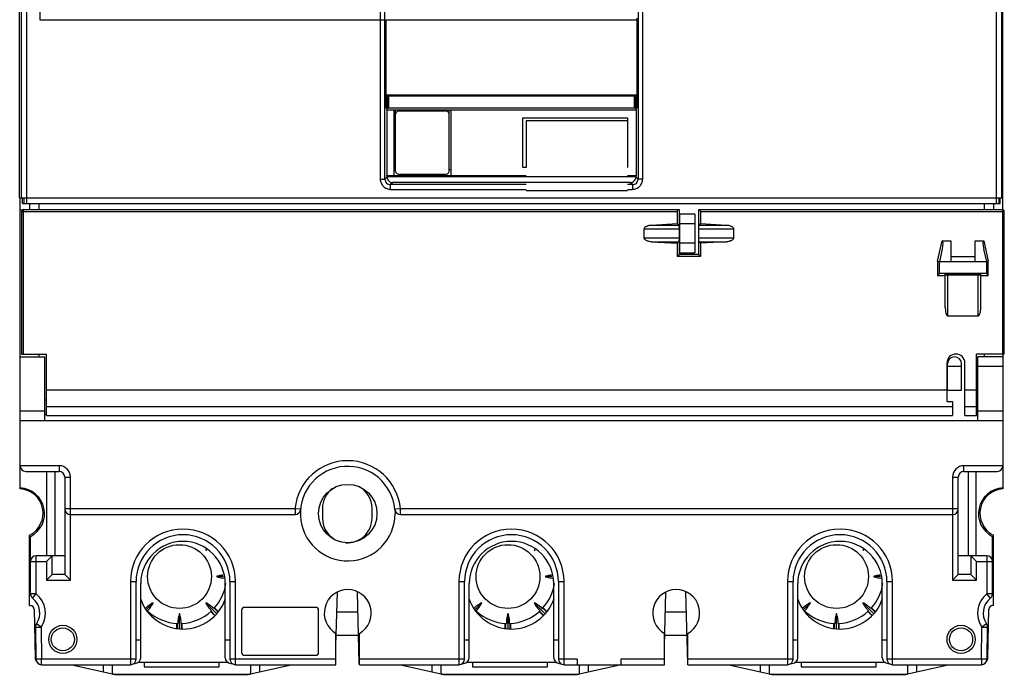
# Model space of a CAD drawing. Header units: millimetres. Extents: x 15 to 120, y 13 to 173.
# Tile 1 of 2: x 15 to 120, y 13 to 83. Entities that reach past the tile are written whole.
import ezdxf

# ---------------------------------------------------------------- set-up
doc = ezdxf.new("R2010")
doc.units = ezdxf.units.MM
doc.header["$LTSCALE"] = 12.201439
doc.layers.get('0').update_dxf_attribs({"linetype": 'CONTINUOUS'})

msp = doc.modelspace()

# ---------------------------------------------------------------- linework, layer by layer
at = {"color": 7}
for p, q in [((120.19, 62.92), (120.19, 153.12)), ((15.44, 64.17), (15.44, 151.07)), ((15.59, 150.37), (15.59, 64.17)), ((120.09, 64.17), (120.09, 150.91)), ((81.32, 138.2), (81.32, 66.19)), ((81.82, 66.19), (81.82, 138.2)), ((53.85, 131.07), (53.85, 83.17)), ((54.35, 83.17), (54.35, 131.07)), ((16.19, 63.57), (16.19, 106.87)), ((17.59, 106.87), (17.59, 83.17)), ((119.49, 106.87), (119.49, 63.57)), ((17.59, 83.17), (54.36, 83.17)), ((53.86, 83.17), (53.86, 66.19)), ((54.36, 66.19), (54.36, 83.17)), ((54.47, 73.73), (54.47, 83.17)), ((54.47, 83.17), (81.18, 83.17)), ((81.18, 83.32), (81.16, 83.17)), ((81.18, 83.17), (81.18, 73.73)), ((54.54, 75.17), (54.54, 73.73)), ((54.54, 75.17), (81.14, 75.17)), ((54.58, 75.06), (54.57, 75.17)), ((54.58, 75.06), (54.58, 73.68)), ((54.78, 73.73), (54.78, 75.01)), ((80.9, 75.01), (54.78, 75.01)), ((80.9, 75.01), (80.9, 73.73)), ((81.11, 75.17), (81.1, 75.06)), ((81.1, 73.68), (81.1, 75.06)), ((81.14, 75.17), (81.14, 73.73)), ((54.54, 73.73), (54.47, 73.73)), ((54.57, 73.57), (54.58, 73.68)), ((54.57, 73.57), (81.11, 73.57)), ((54.57, 73.57), (54.57, 66.57)), ((80.9, 73.73), (54.78, 73.73)), ((55.29, 73.57), (55.29, 66.57)), ((55.49, 67.02), (55.49, 73.57)), ((61.19, 67.02), (61.19, 73.57)), ((61.39, 73.57), (61.39, 66.57)), ((81.1, 73.68), (81.11, 73.57)), ((81.11, 73.57), (81.11, 66.57)), ((81.18, 73.73), (81.14, 73.73)), ((60.89, 73.42), (55.79, 73.42)), ((69.04, 72.72), (80.19, 72.72)), ((69.04, 67.42), (69.04, 72.72)), ((69.39, 72.43), (80.19, 72.43)), ((69.39, 72.43), (69.39, 67.42)), ((80.19, 72.72), (80.19, 67.42)), ((55.29, 67.22), (55.49, 67.22)), ((61.19, 67.22), (61.39, 67.22)), ((69.39, 67.42), (69.04, 67.42)), ((53.86, 66.19), (54.36, 66.19)), ((54.36, 66.19), (54.59, 66.42)), ((54.57, 66.57), (69.39, 66.57)), ((54.59, 66.42), (54.57, 66.57)), ((81.09, 66.41), (54.59, 66.41)), ((55.79, 66.72), (60.89, 66.72)), ((80.19, 66.57), (81.11, 66.57)), ((81.11, 66.57), (81.09, 66.42)), ((81.09, 66.42), (81.32, 66.19)), ((81.82, 66.19), (81.32, 66.19)), ((55.19, 65.82), (54.96, 65.59)), ((69.39, 65.59), (54.96, 65.59)), ((54.96, 65.09), (54.96, 65.59)), ((54.96, 65.09), (69.39, 65.09)), ((80.49, 65.82), (55.19, 65.82)), ((80.72, 65.59), (80.19, 65.59)), ((80.19, 65.09), (80.72, 65.09)), ((80.72, 65.59), (80.49, 65.82)), ((80.72, 65.59), (80.72, 65.09)), ((15.44, 64.17), (120.19, 64.17)), ((15.49, 33.17), (15.49, 64.17)), ((15.74, 63.57), (15.74, 64.17)), ((15.89, 64.17), (15.89, 63.57)), ((80.19, 64.92), (69.39, 64.92)), ((119.79, 63.57), (119.79, 64.17)), ((119.89, 63.57), (119.89, 64.17)), ((15.74, 63.57), (119.89, 63.57)), ((15.84, 47.54), (15.84, 62.94)), ((15.84, 62.94), (85.69, 62.94)), ((16.49, 63.57), (16.49, 62.94)), ((17.49, 63.57), (17.49, 62.94)), ((85.69, 62.94), (85.69, 58.11)), ((87.79, 62.94), (120.14, 62.94)), ((87.79, 58.11), (87.79, 62.94)), ((118.19, 63.57), (118.19, 62.94)), ((119.19, 63.57), (119.19, 62.94)), ((120.14, 62.94), (120.14, 47.54)), ((15.49, 62.92), (15.8, 62.92)), ((15.64, 62.74), (15.64, 47.54)), ((15.64, 62.74), (85.49, 62.74)), ((85.49, 62.74), (85.49, 61.44)), ((87.39, 62.44), (85.79, 62.44)), ((85.79, 58.34), (85.79, 62.44)), ((87.39, 62.44), (87.39, 58.34)), ((87.99, 62.74), (120.34, 62.74)), ((87.99, 62.74), (87.99, 61.44)), ((120.34, 47.54), (120.34, 62.74)), ((81.99, 60.89), (85.69, 60.89)), ((81.99, 59.9), (81.99, 60.89)), ((82.75, 61.29), (85.49, 61.44)), ((82.75, 61.29), (85.65, 61.29)), ((85.65, 61.29), (85.49, 61.44)), ((85.79, 61.44), (87.39, 61.44)), ((87.79, 60.89), (91.49, 60.89)), ((87.99, 61.44), (87.84, 61.29)), ((87.84, 61.29), (90.74, 61.29)), ((87.99, 61.44), (90.74, 61.29)), ((91.49, 60.89), (91.49, 59.9)), ((85.69, 59.9), (81.99, 59.9)), ((91.49, 59.9), (87.79, 59.9)), ((82.75, 59.5), (85.65, 59.5)), ((82.75, 59.5), (85.49, 59.34)), ((85.65, 59.5), (85.49, 59.34)), ((85.49, 59.34), (85.49, 57.94)), ((87.39, 59.34), (85.79, 59.34)), ((87.84, 59.5), (90.74, 59.5)), ((87.99, 59.34), (87.84, 59.5)), ((90.74, 59.5), (87.99, 59.34)), ((87.99, 59.34), (87.99, 57.94)), ((113.24, 57.42), (113.74, 59.6)), ((113.74, 59.6), (114.64, 59.6)), ((114.64, 59.6), (114.64, 57.4)), ((117.24, 59.6), (118.15, 59.6)), ((117.24, 57.4), (117.24, 59.6)), ((118.15, 59.6), (118.64, 57.42)), ((85.69, 58.11), (85.49, 57.94)), ((87.99, 57.94), (85.49, 57.94)), ((87.79, 58.14), (85.69, 58.14)), ((85.79, 58.34), (87.39, 58.34)), ((87.99, 57.94), (87.79, 58.11)), ((113.74, 58.72), (113.44, 57.4)), ((117.24, 57.9), (114.64, 57.9)), ((118.14, 58.72), (118.44, 57.4)), ((113.24, 57.42), (113.44, 57.4)), ((113.24, 57.42), (113.24, 55.92)), ((113.44, 57.4), (118.44, 57.4)), ((113.44, 56.12), (113.44, 57.4)), ((118.64, 57.42), (118.44, 57.4)), ((118.44, 57.4), (118.44, 56.12)), ((118.64, 55.92), (118.64, 57.42)), ((113.44, 56.12), (113.24, 55.92)), ((113.24, 55.92), (114.04, 55.92)), ((113.44, 56.14), (118.44, 56.14)), ((114.04, 56.12), (113.44, 56.12)), ((114.04, 52.48), (114.04, 56.12)), ((114.04, 56.1), (117.84, 56.1)), ((117.54, 55.96), (114.34, 55.96)), ((114.34, 51.6), (114.34, 55.96)), ((117.54, 55.96), (117.54, 51.6)), ((118.44, 56.12), (117.84, 56.12)), ((117.84, 52.48), (117.84, 56.12)), ((117.84, 55.92), (118.64, 55.92)), ((118.44, 56.12), (118.51, 56.05)), ((118.51, 56.05), (118.64, 55.92)), ((114.34, 51.6), (117.54, 51.6)), ((15.49, 47.24), (18.09, 47.24)), ((15.64, 47.54), (18.29, 47.54)), ((17.49, 47.54), (17.49, 47.24)), ((18.09, 47.24), (18.09, 40.44)), ((18.29, 40.99), (18.29, 47.54)), ((120.34, 47.54), (117.39, 47.54)), ((117.39, 40.99), (117.39, 47.54)), ((120.19, 47.24), (117.54, 47.24)), ((117.54, 40.44), (117.54, 47.24)), ((118.19, 47.54), (118.19, 47.24)), ((120.19, 47.54), (120.19, 33.17)), ((114.24, 42.49), (114.24, 46.59)), ((114.29, 43.69), (114.29, 46.49)), ((114.29, 46.24), (115.79, 46.24)), ((115.79, 43.69), (115.79, 46.49)), ((116.14, 40.99), (116.14, 46.59)), ((117.54, 46.24), (120.19, 46.24)), ((114.24, 43.69), (18.29, 43.69)), ((114.29, 43.69), (115.79, 43.69)), ((117.39, 43.69), (116.14, 43.69)), ((18.09, 42.64), (18.29, 42.64)), ((114.24, 42.49), (114.84, 42.49)), ((114.84, 42.49), (114.84, 40.99)), ((117.39, 42.64), (117.54, 42.64)), ((18.09, 41.44), (15.49, 41.44)), ((18.09, 41.14), (18.29, 41.14)), ((114.84, 41.92), (18.29, 41.92)), ((18.29, 40.99), (114.84, 40.99)), ((117.39, 41.92), (116.14, 41.92)), ((116.14, 40.99), (117.39, 40.99)), ((117.39, 41.14), (117.54, 41.14)), ((120.19, 41.44), (117.54, 41.44)), ((15.49, 40.44), (120.19, 40.44)), ((19.64, 35.63), (15.49, 35.63)), ((16.09, 35.03), (19.64, 35.03)), ((18.33, 26.03), (18.33, 35.03)), ((19.19, 35.03), (19.19, 26.03)), ((19.64, 35.63), (19.64, 35.03)), ((120.19, 35.63), (116.04, 35.63)), ((116.04, 35.03), (116.04, 35.63)), ((116.04, 35.03), (119.59, 35.03)), ((116.49, 35.03), (116.49, 26.03)), ((117.36, 26.03), (117.36, 35.03)), ((20.24, 34.43), (20.84, 34.43)), ((20.24, 34.43), (20.24, 24.03)), ((20.84, 23.43), (20.84, 34.43)), ((114.84, 34.43), (115.44, 34.43)), ((114.84, 34.43), (114.84, 23.43)), ((115.44, 24.03), (115.44, 34.43)), ((44.78, 31.04), (20.24, 31.04)), ((20.84, 30.44), (44.78, 30.44)), ((45.38, 30.99), (44.78, 31.04)), ((44.78, 31.04), (44.78, 30.44)), ((47.69, 31.07), (47.69, 30.07)), ((52.99, 30.07), (52.99, 31.07)), ((56.01, 31.04), (55.41, 30.99)), ((55.41, 30.99), (55.43, 30.53)), ((115.44, 31.04), (56.01, 31.04)), ((56.01, 30.44), (56.01, 31.04)), ((56.01, 30.44), (114.84, 30.44)), ((16.49, 20.72), (16.49, 28.24)), ((16.59, 21.98), (16.59, 28.08)), ((119.09, 21.98), (119.09, 28.08)), ((119.19, 20.72), (119.19, 28.24)), ((16.49, 26.39), (16.59, 26.39)), ((35.35, 26.71), (35.26, 26.61)), ((70.35, 26.71), (70.26, 26.61)), ((105.35, 26.71), (105.26, 26.61)), ((119.09, 26.39), (119.19, 26.39)), ((16.59, 25.43), (18.29, 25.43)), ((20.24, 26.03), (17.19, 26.03)), ((17.19, 21.98), (17.19, 26.03)), ((18.29, 25.43), (18.89, 26.03)), ((18.29, 25.43), (18.29, 23.43)), ((18.89, 24.03), (18.89, 26.03)), ((118.49, 26.03), (115.44, 26.03)), ((117.39, 25.43), (116.79, 26.03)), ((116.79, 26.03), (116.79, 24.03)), ((117.39, 25.43), (119.09, 25.43)), ((117.39, 23.43), (117.39, 25.43)), ((118.49, 26.03), (118.49, 21.98)), ((18.29, 23.43), (18.89, 24.03)), ((18.29, 23.43), (20.84, 23.43)), ((20.24, 24.03), (18.89, 24.03)), ((20.24, 24.03), (20.84, 23.43)), ((27.24, 23.28), (27.84, 23.28)), ((27.24, 23.28), (27.24, 14.43)), ((27.84, 15.03), (27.84, 23.28)), ((37.14, 23.82), (36.41, 23.82)), ((37.84, 23.28), (38.44, 23.28)), ((37.84, 23.28), (37.84, 15.03)), ((38.44, 14.43), (38.44, 23.28)), ((62.24, 23.28), (62.84, 23.28)), ((62.24, 23.28), (62.24, 14.43)), ((62.84, 15.03), (62.84, 23.28)), ((72.14, 23.82), (71.41, 23.82)), ((72.84, 23.28), (73.44, 23.28)), ((72.84, 23.28), (72.84, 15.03)), ((73.44, 14.43), (73.44, 23.28)), ((97.24, 23.28), (97.84, 23.28)), ((97.24, 23.28), (97.24, 14.43)), ((97.84, 15.03), (97.84, 23.28)), ((107.14, 23.82), (106.41, 23.82)), ((107.84, 23.28), (108.44, 23.28)), ((107.84, 23.28), (107.84, 15.03)), ((108.44, 14.43), (108.44, 23.28)), ((114.84, 23.43), (115.44, 24.03)), ((114.84, 23.43), (117.39, 23.43)), ((116.79, 24.03), (115.44, 24.03)), ((117.39, 23.43), (116.79, 24.03)), ((28.34, 15.17), (28.34, 23.07)), ((37.34, 15.17), (37.34, 23.07)), ((49.14, 16.48), (49.29, 22.14)), ((51.39, 22.16), (51.59, 14.57)), ((63.34, 15.17), (63.34, 23.07)), ((72.34, 15.17), (72.34, 23.07)), ((84.14, 16.48), (84.29, 22.14)), ((86.39, 22.16), (86.59, 14.57)), ((98.34, 15.17), (98.34, 23.07)), ((107.34, 15.17), (107.34, 23.07)), ((17.19, 21.98), (16.59, 21.98)), ((16.82, 21.51), (17.19, 21.98)), ((29.68, 21.03), (28.96, 20.32)), ((35.26, 21.03), (36.37, 19.92)), ((64.68, 21.03), (63.96, 20.32)), ((70.26, 21.03), (71.37, 19.92)), ((99.68, 21.03), (98.96, 20.32)), ((105.26, 21.03), (106.37, 19.92)), ((119.09, 21.98), (118.49, 21.98)), ((118.86, 21.51), (118.49, 21.98)), ((16.49, 20.72), (16.6, 20.72)), ((17, 20.33), (17.09, 15.16)), ((29.06, 20.17), (29.14, 20.09)), ((35.8, 20.09), (35.88, 20.17)), ((36.18, 19.71), (35.8, 20.09)), ((36.21, 19.75), (35.84, 20.13)), ((36.12, 20.41), (36.21, 20.49)), ((36.52, 20.1), (36.17, 20.45)), ((36.21, 20.49), (36.56, 20.14)), ((39.09, 20.23), (39.09, 15.73)), ((46.99, 20.53), (39.39, 20.53)), ((47.29, 15.73), (47.29, 20.23)), ((49.24, 20.07), (51.45, 20.07)), ((64.06, 20.17), (64.14, 20.09)), ((70.8, 20.09), (70.88, 20.17)), ((71.18, 19.71), (70.8, 20.09)), ((71.21, 19.75), (70.84, 20.13)), ((71.12, 20.41), (71.21, 20.49)), ((71.52, 20.1), (71.17, 20.45)), ((71.21, 20.49), (71.56, 20.14)), ((84.24, 20.07), (86.45, 20.07)), ((99.06, 20.17), (99.14, 20.09)), ((105.8, 20.09), (105.88, 20.17)), ((106.18, 19.71), (105.8, 20.09)), ((106.21, 19.75), (105.84, 20.13)), ((106.12, 20.41), (106.21, 20.49)), ((106.52, 20.1), (106.17, 20.45)), ((106.21, 20.49), (106.56, 20.14)), ((118.6, 15.16), (118.69, 20.33)), ((119.19, 20.72), (119.09, 20.72)), ((32.47, 18.27), (32.47, 19.88)), ((67.47, 18.27), (67.47, 19.88)), ((102.47, 18.27), (102.47, 19.88)), ((17.12, 18.43), (17.72, 18.44)), ((17.12, 18.43), (17.18, 15.02)), ((17.72, 18.44), (17.23, 18.79)), ((17.72, 18.44), (17.78, 15.03)), ((32.18, 18.83), (32.3, 18.83)), ((32.18, 18.3), (32.18, 18.83)), ((32.24, 18.29), (32.24, 18.83)), ((32.64, 18.83), (32.76, 18.83)), ((32.7, 18.24), (32.7, 18.83)), ((32.76, 18.24), (32.76, 18.83)), ((67.18, 18.83), (67.3, 18.83)), ((67.18, 18.3), (67.18, 18.83)), ((67.24, 18.29), (67.24, 18.83)), ((67.64, 18.83), (67.76, 18.83)), ((67.7, 18.24), (67.7, 18.83)), ((67.76, 18.24), (67.76, 18.83)), ((102.18, 18.83), (102.3, 18.83)), ((102.18, 18.3), (102.18, 18.83)), ((102.24, 18.29), (102.24, 18.83)), ((102.64, 18.83), (102.76, 18.83)), ((102.7, 18.24), (102.7, 18.83)), ((102.76, 18.24), (102.76, 18.83)), ((117.9, 15.03), (117.96, 18.44)), ((118.45, 18.79), (117.96, 18.44)), ((117.96, 18.44), (118.56, 18.43)), ((118.5, 15.02), (118.56, 18.43)), ((27.84, 17.07), (28.34, 17.07)), ((37.34, 17.07), (37.84, 17.07)), ((49.14, 14.43), (49.14, 17.77)), ((49.17, 17.57), (51.51, 17.57)), ((51.64, 14.43), (51.64, 17.77)), ((62.84, 17.07), (63.34, 17.07)), ((72.34, 17.07), (72.84, 17.07)), ((84.14, 14.43), (84.14, 17.77)), ((84.17, 17.57), (86.51, 17.57)), ((86.64, 14.43), (86.64, 17.77)), ((97.84, 17.07), (98.34, 17.07)), ((107.34, 17.07), (107.84, 17.07)), ((17.78, 15.03), (17.18, 15.02)), ((27.84, 15.03), (17.78, 15.03)), ((17.78, 14.43), (17.78, 15.03)), ((49.14, 15.03), (37.84, 15.03)), ((39.39, 15.43), (46.99, 15.43)), ((62.84, 15.03), (51.64, 15.03)), ((74.84, 15.03), (72.84, 15.03)), ((74.84, 15.03), (74.84, 14.43)), ((84.14, 15.03), (79.49, 15.03)), ((79.49, 15.03), (79.49, 14.43)), ((97.84, 15.03), (86.64, 15.03)), ((117.9, 15.03), (107.84, 15.03)), ((118.5, 15.02), (117.9, 15.03)), ((117.9, 15.03), (117.9, 14.43)), ((17.78, 14.43), (27.24, 14.43)), ((21, 14.42), (25.34, 13.46)), ((24.34, 14.43), (24.34, 13.68)), ((25.34, 13.42), (25.34, 14.43)), ((27.58, 14.57), (27.74, 14.57)), ((28.01, 14.68), (37.68, 14.68)), ((28.69, 14.68), (28.69, 14.19)), ((28.69, 14.19), (36.69, 14.19)), ((36.69, 14.19), (36.69, 14.68)), ((37.94, 14.57), (38.11, 14.57)), ((38.44, 14.43), (49.14, 14.43)), ((40.04, 14.43), (40.04, 13.42)), ((40.04, 13.46), (44.38, 14.42)), ((41.04, 13.68), (41.04, 14.43)), ((51.59, 14.57), (51.64, 14.57)), ((51.64, 14.43), (62.24, 14.43)), ((56, 14.42), (60.34, 13.46)), ((59.34, 14.43), (59.34, 13.68)), ((60.34, 13.42), (60.34, 14.43)), ((62.58, 14.57), (62.74, 14.57)), ((63.01, 14.68), (72.68, 14.68)), ((63.69, 14.68), (63.69, 14.19)), ((63.69, 14.19), (71.69, 14.19)), ((71.69, 14.19), (71.69, 14.68)), ((72.94, 14.57), (73.11, 14.57)), ((73.44, 14.43), (84.14, 14.43)), ((75.04, 14.43), (75.04, 13.42)), ((75.04, 13.46), (79.38, 14.42)), ((76.04, 13.68), (76.04, 14.43)), ((86.59, 14.57), (86.64, 14.57)), ((86.64, 14.43), (97.24, 14.43)), ((91, 14.42), (95.34, 13.46)), ((94.34, 14.43), (94.34, 13.68)), ((95.34, 13.42), (95.34, 14.43)), ((97.58, 14.57), (97.74, 14.57)), ((98.01, 14.68), (107.68, 14.68)), ((98.69, 14.68), (98.69, 14.19)), ((98.69, 14.19), (106.69, 14.19)), ((106.69, 14.19), (106.69, 14.68)), ((107.94, 14.57), (108.11, 14.57)), ((108.44, 14.43), (117.9, 14.43)), ((110.04, 14.43), (110.04, 13.42)), ((110.04, 13.46), (114.38, 14.42)), ((111.04, 13.68), (111.04, 14.43)), ((25.34, 13.42), (40.04, 13.42)), ((25.58, 13.4), (25.49, 13.42)), ((25.58, 13.4), (39.8, 13.4)), ((39.89, 13.42), (39.8, 13.4)), ((60.34, 13.42), (75.04, 13.42)), ((60.58, 13.4), (60.49, 13.42)), ((60.58, 13.4), (74.8, 13.4)), ((74.89, 13.42), (74.8, 13.4)), ((95.34, 13.42), (110.04, 13.42)), ((95.58, 13.4), (95.49, 13.42)), ((95.58, 13.4), (109.8, 13.4)), ((109.89, 13.42), (109.8, 13.4))]:
    msp.add_line(p, q, dxfattribs=at)
for centre, radius in [((50.39, 30.53), 3.12), ((32.47, 23.82), 3.4), ((67.47, 23.82), 3.4), ((102.47, 23.82), 3.4), ((20.04, 17.13), 1.5), ((20.04, 17.13), 1.23), ((115.74, 17.13), 1.5), ((115.74, 17.13), 1.23)]:
    msp.add_circle(centre, radius, dxfattribs=at)
for centre, radius, start, end in [((55.79, 73.12), 0.3, 90, 180), ((60.89, 73.12), 0.3, 0, 90), ((55.79, 67.02), 0.3, 180, 270), ((60.89, 67.02), 0.3, 270, 360), ((15.84, 62.74), 0.2, 90, 180), ((120.14, 62.74), 0.2, 0, 90), ((115.19, 46.59), 0.95, 0, 180), ((115.04, 46.49), 0.75, 0, 180), ((50.39, 30.53), 5.64, 5.1904, 174.8096), ((16.09, 35.63), 0.6, 180, 270), ((19.64, 34.43), 1.2, 0, 90), ((19.64, 34.43), 0.6, 0, 90), ((50.39, 30.53), 5.04, 5.1904, 360), ((116.04, 34.43), 1.2, 90, 180), ((116.04, 34.43), 0.6, 90, 180), ((119.59, 35.63), 0.6, 270, 360), ((15.34, 30.53), 2.75, 297.0357, 86.8732), ((15.34, 30.57), 2.6, 296.2512, 86.6926), ((50.34, 31.07), 2.65, 126.6623, 180), ((50.34, 31.07), 2.65, 0, 64.8034), ((120.34, 30.53), 2.75, 93.1268, 242.9643), ((120.34, 30.57), 2.6, 93.3074, 243.7488), ((20.84, 31.04), 0.6, 180, 270), ((44.78, 31.04), 0.6, 270, 354.8096), ((56.01, 31.04), 0.6, 185.1904, 270), ((114.84, 31.04), 0.6, 270, 360), ((50.34, 30.07), 2.65, 180, 250.1667), ((50.34, 30.07), 2.65, 266.5973, 360), ((32.84, 23.28), 5.6, 0.0001, 180), ((67.84, 23.28), 5.6, 0.0001, 180), ((102.84, 23.28), 5.6, 0.0001, 180), ((32.84, 23.28), 5, 0, 180), ((32.84, 23.07), 4.5, 0, 180), ((67.84, 23.28), 5, 0, 180), ((67.84, 23.07), 4.5, 0, 180), ((102.84, 23.28), 5, 0, 180), ((102.84, 23.07), 4.5, 0, 180), ((37.74, 25.44), 2.74, 151.9489, 154.6828), ((34.09, 29.09), 2.74, 295.3142, 298.0631), ((72.74, 25.44), 2.74, 151.9489, 154.6828), ((69.09, 29.09), 2.74, 295.3142, 298.0631), ((107.74, 25.44), 2.74, 151.9489, 154.6828), ((104.09, 29.09), 2.74, 295.3142, 298.0631), ((17.19, 25.43), 0.6, 90, 180), ((118.49, 25.43), 0.6, 0, 90), ((32.47, 23.82), 5, 317.533, 351.4027), ((50.39, 19.93), 2.5, 300, 240), ((67.47, 23.82), 5, 317.533, 351.4027), ((85.39, 19.93), 2.5, 300, 240), ((102.47, 23.82), 5, 317.533, 351.4027), ((17.19, 21.98), 0.6, 180, 232.0201), ((15.59, 19.93), 2, 325.0121, 52.0201), ((15.59, 19.93), 2.6, 325.0121, 52.0201), ((32.84, 23.03), 4.8, 199.01, 340.9959), ((67.84, 23.03), 4.8, 199.01, 340.9959), ((102.84, 23.03), 4.8, 199.01, 340.9959), ((120.09, 19.93), 2.6, 127.9799, 214.9879), ((120.09, 19.93), 2, 127.9799, 214.9879), ((118.49, 21.98), 0.6, 307.9799, 360), ((16.6, 20.32), 0.4, 1, 90), ((30.93, 18.29), 3, 134.0556, 134.9967), ((26.96, 22.27), 2.97, 315.0013, 315.6005), ((32.47, 23.82), 5, 227.533, 267.467), ((32.47, 23.82), 5, 272.533, 312.467), ((39.39, 20.23), 0.3, 90, 180), ((46.99, 20.23), 0.3, 0, 90), ((65.93, 18.29), 3, 134.0556, 134.9967), ((61.96, 22.27), 2.97, 315.0013, 315.6005), ((67.47, 23.82), 5, 227.533, 267.467), ((67.47, 23.82), 5, 272.533, 312.467), ((100.93, 18.29), 3, 134.0556, 134.9967), ((96.96, 22.27), 2.97, 315.0013, 315.6005), ((102.47, 23.82), 5, 227.533, 267.467), ((102.47, 23.82), 5, 272.533, 312.467), ((119.09, 20.32), 0.4, 90, 179), ((17.72, 18.44), 0.6, 145.0121, 181), ((117.96, 18.44), 0.6, 359, 34.9879), ((17.69, 15.17), 0.6, 181, 225.5), ((17.78, 15.03), 0.6, 181, 270), ((27.24, 15.03), 0.6, 270, 360), ((27.74, 15.17), 0.6, 270, 360), ((37.94, 15.17), 0.6, 180, 270), ((38.44, 15.03), 0.6, 180, 270), ((39.39, 15.73), 0.3, 180, 270), ((46.99, 15.73), 0.3, 270, 360), ((62.24, 15.03), 0.6, 270, 360), ((62.74, 15.17), 0.6, 270, 360), ((72.94, 15.17), 0.6, 180, 270), ((73.44, 15.03), 0.6, 180, 270), ((97.24, 15.03), 0.6, 270, 360), ((97.74, 15.17), 0.6, 270, 360), ((107.94, 15.17), 0.6, 180, 270), ((108.44, 15.03), 0.6, 180, 270), ((117.9, 15.03), 0.6, 270, 359), ((118, 15.17), 0.6, 314.5, 359)]:
    msp.add_arc(centre, radius, start, end, dxfattribs=at)
for centre, major_axis, ratio, start_param, end_param in [((54.78, 75.07), (0.2, 0), 0.267949, -3.106686, -1.570796), ((80.9, 75.07), (0.2, 0), 0.267949, -1.570796, -0.034907), ((54.78, 73.68), (0.2, 0), 0.267949, 1.570796, 3.106686), ((80.9, 73.68), (0.2, 0), 0.267949, 0.034907, 1.570796), ((55.19, 66.42), (-0.576, 0.217), 0.841784, 0.421489, 0.42957), ((80.49, 66.42), (0.576, 0.217), 0.841784, -0.42957, -0.42149), ((85.51, 62.74), (0, 0.2), 0.102564, 0, 1.570796), ((87.97, 62.74), (0, 0.2), 0.102564, -1.570796, 0), ((113.54, 58.72), (0.211, 0.879), 0.221031, -1.517883, 0.052913), ((118.35, 58.72), (-0.211, 0.879), 0.221031, -0.052913, 1.517883), ((113.24, 56.12), (0.2, 0), 0.087489, -0.087266, 0), ((114.34, 55.99), (0.3, 0), 0.09023, 3.141593, 4.712389), ((117.54, 55.99), (0.3, 0), 0.09023, 4.712389, 6.283185), ((118.64, 56.12), (0.2, 0), 0.087489, 3.141593, 3.228859), ((114.34, 52.48), (0, 0.877), 0.34202, -4.712389, -3.141593), ((117.54, 52.48), (0, 0.877), 0.34202, -3.141593, -1.570796)]:
    msp.add_ellipse(centre, major_axis=major_axis, ratio=ratio, start_param=start_param, end_param=end_param, dxfattribs=at)
for points, knots in [([(53.86, 66.19), (53.86, 66.05), (53.92, 65.76), (54.16, 65.39), (54.53, 65.15), (54.82, 65.09), (54.96, 65.09)], [0, 0, 0, 0, 0.250034, 0.500006, 0.749973, 1, 1, 1, 1]), ([(54.36, 66.19), (54.36, 66.11), (54.39, 65.95), (54.52, 65.75), (54.72, 65.62), (54.88, 65.59), (54.96, 65.59)], [0, 0, 0, 0, 0.250235, 0.499979, 0.749704, 1, 1, 1, 1]), ([(54.59, 66.41), (54.59, 66.33), (54.62, 66.18), (54.75, 65.98), (54.95, 65.85), (55.11, 65.82), (55.19, 65.82)], [0, 0, 0, 0, 0.249974, 0.499964, 0.74996, 1, 1, 1, 1]), ([(80.49, 65.82), (80.57, 65.82), (80.73, 65.85), (80.93, 65.98), (81.06, 66.18), (81.09, 66.33), (81.09, 66.41)], [0, 0, 0, 0, 0.250041, 0.500037, 0.750027, 1, 1, 1, 1]), ([(80.72, 65.09), (80.86, 65.09), (81.15, 65.15), (81.52, 65.39), (81.76, 65.76), (81.82, 66.05), (81.82, 66.19)], [0, 0, 0, 0, 0.250027, 0.499994, 0.749966, 1, 1, 1, 1]), ([(80.72, 65.59), (80.8, 65.59), (80.96, 65.62), (81.16, 65.75), (81.29, 65.95), (81.32, 66.11), (81.32, 66.19)], [0, 0, 0, 0, 0.250302, 0.500023, 0.749765, 1, 1, 1, 1]), ([(81.99, 60.89), (81.99, 60.91), (82, 60.95), (82.03, 61.02), (82.1, 61.09), (82.2, 61.15), (82.3, 61.2), (82.41, 61.23), (82.56, 61.27), (82.67, 61.28), (82.75, 61.29)], [0, 0, 0, 0, 0.062476, 0.124995, 0.249707, 0.374692, 0.499754, 0.624839, 0.749935, 1, 1, 1, 1]), ([(85.65, 61.29), (85.65, 61.28), (85.66, 61.27), (85.67, 61.24), (85.68, 61.19), (85.68, 61.16), (85.68, 61.14)], [0, 0, 0, 0, 0.120986, 0.325725, 0.61878, 1, 1, 1, 1]), ([(85.68, 61.14), (85.68, 61.12), (85.69, 61.04), (85.69, 60.96), (85.69, 60.89)], [0, 0, 0, 0, 0.214924, 1, 1, 1, 1]), ([(87.79, 60.89), (87.79, 60.94), (87.8, 61.03), (87.8, 61.14), (87.81, 61.21), (87.82, 61.24), (87.83, 61.27), (87.83, 61.28), (87.84, 61.29)], [0, 0, 0, 0, 0.380971, 0.690219, 0.807003, 0.897238, 0.961075, 1, 1, 1, 1]), ([(90.74, 61.29), (90.82, 61.28), (90.93, 61.27), (91.08, 61.23), (91.19, 61.2), (91.29, 61.15), (91.39, 61.09), (91.45, 61.02), (91.49, 60.95), (91.49, 60.91), (91.49, 60.89)], [0, 0, 0, 0, 0.250065, 0.375161, 0.500246, 0.625308, 0.750293, 0.875005, 0.937524, 1, 1, 1, 1]), ([(82.75, 59.5), (82.67, 59.5), (82.56, 59.52), (82.41, 59.55), (82.3, 59.59), (82.2, 59.64), (82.1, 59.7), (82.03, 59.77), (82, 59.84), (81.99, 59.88), (81.99, 59.9)], [0, 0, 0, 0, 0.250065, 0.375161, 0.500246, 0.625308, 0.750293, 0.875005, 0.937524, 1, 1, 1, 1]), ([(85.69, 59.9), (85.69, 59.87), (85.69, 59.79), (85.69, 59.7), (85.68, 59.64)], [0, 0, 0, 0, 0.27665, 1, 1, 1, 1]), ([(87.84, 59.5), (87.83, 59.5), (87.83, 59.52), (87.82, 59.54), (87.81, 59.58), (87.8, 59.65), (87.8, 59.75), (87.79, 59.85), (87.79, 59.9)], [0, 0, 0, 0, 0.03892, 0.102749, 0.192985, 0.309789, 0.61914, 1, 1, 1, 1]), ([(91.49, 59.9), (91.49, 59.88), (91.49, 59.84), (91.45, 59.77), (91.39, 59.7), (91.29, 59.64), (91.19, 59.59), (91.08, 59.55), (90.93, 59.52), (90.82, 59.5), (90.74, 59.5)], [0, 0, 0, 0, 0.062476, 0.124995, 0.249707, 0.374692, 0.499754, 0.624839, 0.749935, 1, 1, 1, 1]), ([(85.68, 59.64), (85.68, 59.62), (85.68, 59.59), (85.67, 59.55), (85.66, 59.52), (85.65, 59.5), (85.65, 59.5)], [0, 0, 0, 0, 0.381012, 0.674014, 0.87883, 1, 1, 1, 1]), ([(37.1, 23.98), (36.98, 23.96), (36.75, 23.93), (36.52, 23.86), (36.41, 23.82)], [0, 0, 0, 0, 0.516735, 1, 1, 1, 1]), ([(36.41, 23.82), (36.53, 23.78), (36.72, 23.73), (36.98, 23.68), (37.11, 23.67), (37.18, 23.66)], [0, 0, 0, 0, 0.482283, 0.737904, 1, 1, 1, 1]), ([(72.1, 23.98), (71.98, 23.96), (71.75, 23.93), (71.52, 23.86), (71.41, 23.82)], [0, 0, 0, 0, 0.516735, 1, 1, 1, 1]), ([(71.41, 23.82), (71.53, 23.78), (71.72, 23.73), (71.98, 23.68), (72.11, 23.67), (72.18, 23.66)], [0, 0, 0, 0, 0.482283, 0.737904, 1, 1, 1, 1]), ([(107.1, 23.98), (106.98, 23.96), (106.75, 23.93), (106.52, 23.86), (106.41, 23.82)], [0, 0, 0, 0, 0.516735, 1, 1, 1, 1]), ([(106.41, 23.82), (106.53, 23.78), (106.72, 23.73), (106.98, 23.68), (107.11, 23.67), (107.18, 23.66)], [0, 0, 0, 0, 0.482283, 0.737904, 1, 1, 1, 1]), ([(29.68, 21.03), (29.61, 21), (29.5, 20.94), (29.36, 20.86), (29.22, 20.76), (29.04, 20.63), (28.91, 20.51), (28.85, 20.45)], [0, 0, 0, 0, 0.234222, 0.356355, 0.481407, 0.738204, 1, 1, 1, 1]), ([(29.08, 20.19), (29.14, 20.25), (29.26, 20.39), (29.4, 20.56), (29.5, 20.71), (29.59, 20.85), (29.64, 20.96), (29.68, 21.03)], [0, 0, 0, 0, 0.261713, 0.518596, 0.643701, 0.765862, 1, 1, 1, 1]), ([(36.12, 20.41), (36.06, 20.48), (35.96, 20.57), (35.81, 20.69), (35.7, 20.77), (35.59, 20.85), (35.45, 20.94), (35.33, 21), (35.26, 21.03)], [0, 0, 0, 0, 0.261542, 0.39097, 0.5186, 0.643794, 0.766001, 1, 1, 1, 1]), ([(35.26, 21.03), (35.29, 20.96), (35.35, 20.84), (35.44, 20.7), (35.52, 20.59), (35.6, 20.48), (35.72, 20.34), (35.81, 20.23), (35.88, 20.17)], [0, 0, 0, 0, 0.233999, 0.356206, 0.4814, 0.60903, 0.738458, 1, 1, 1, 1]), ([(64.68, 21.03), (64.61, 21), (64.5, 20.94), (64.36, 20.86), (64.22, 20.76), (64.04, 20.63), (63.91, 20.51), (63.85, 20.45)], [0, 0, 0, 0, 0.234222, 0.356355, 0.481407, 0.738204, 1, 1, 1, 1]), ([(64.08, 20.19), (64.14, 20.25), (64.26, 20.39), (64.4, 20.56), (64.5, 20.71), (64.59, 20.85), (64.64, 20.96), (64.68, 21.03)], [0, 0, 0, 0, 0.261713, 0.518596, 0.643701, 0.765862, 1, 1, 1, 1]), ([(71.12, 20.41), (71.06, 20.48), (70.96, 20.57), (70.81, 20.69), (70.7, 20.77), (70.59, 20.85), (70.45, 20.94), (70.33, 21), (70.26, 21.03)], [0, 0, 0, 0, 0.261542, 0.39097, 0.5186, 0.643794, 0.766001, 1, 1, 1, 1]), ([(70.26, 21.03), (70.29, 20.96), (70.35, 20.84), (70.44, 20.7), (70.52, 20.59), (70.6, 20.48), (70.72, 20.34), (70.81, 20.23), (70.88, 20.17)], [0, 0, 0, 0, 0.233999, 0.356206, 0.4814, 0.60903, 0.738458, 1, 1, 1, 1]), ([(99.68, 21.03), (99.61, 21), (99.5, 20.94), (99.36, 20.86), (99.22, 20.76), (99.04, 20.63), (98.91, 20.51), (98.85, 20.45)], [0, 0, 0, 0, 0.234222, 0.356355, 0.481407, 0.738204, 1, 1, 1, 1]), ([(99.08, 20.19), (99.14, 20.25), (99.26, 20.39), (99.4, 20.56), (99.5, 20.71), (99.59, 20.85), (99.64, 20.96), (99.68, 21.03)], [0, 0, 0, 0, 0.261713, 0.518596, 0.643701, 0.765862, 1, 1, 1, 1]), ([(106.12, 20.41), (106.06, 20.48), (105.96, 20.57), (105.81, 20.69), (105.7, 20.77), (105.59, 20.85), (105.45, 20.94), (105.33, 21), (105.26, 21.03)], [0, 0, 0, 0, 0.261542, 0.39097, 0.5186, 0.643794, 0.766001, 1, 1, 1, 1]), ([(105.26, 21.03), (105.29, 20.96), (105.35, 20.84), (105.44, 20.7), (105.52, 20.59), (105.6, 20.48), (105.72, 20.34), (105.81, 20.23), (105.88, 20.17)], [0, 0, 0, 0, 0.233999, 0.356206, 0.4814, 0.60903, 0.738458, 1, 1, 1, 1]), ([(32.47, 19.88), (32.44, 19.8), (32.4, 19.68), (32.36, 19.51), (32.34, 19.38), (32.32, 19.24), (32.3, 19.06), (32.3, 18.92), (32.3, 18.83)], [0, 0, 0, 0, 0.233999, 0.356206, 0.4814, 0.60903, 0.738458, 1, 1, 1, 1]), ([(32.64, 18.83), (32.64, 18.92), (32.64, 19.06), (32.62, 19.24), (32.6, 19.38), (32.57, 19.51), (32.53, 19.68), (32.5, 19.8), (32.47, 19.88)], [0, 0, 0, 0, 0.261542, 0.39097, 0.5186, 0.643794, 0.766001, 1, 1, 1, 1]), ([(67.47, 19.88), (67.44, 19.8), (67.4, 19.68), (67.36, 19.51), (67.34, 19.38), (67.32, 19.24), (67.3, 19.06), (67.3, 18.92), (67.3, 18.83)], [0, 0, 0, 0, 0.233999, 0.356206, 0.4814, 0.60903, 0.738458, 1, 1, 1, 1]), ([(67.64, 18.83), (67.64, 18.92), (67.64, 19.06), (67.62, 19.24), (67.6, 19.38), (67.57, 19.51), (67.53, 19.68), (67.5, 19.8), (67.47, 19.88)], [0, 0, 0, 0, 0.261542, 0.39097, 0.5186, 0.643794, 0.766001, 1, 1, 1, 1]), ([(102.47, 19.88), (102.44, 19.8), (102.4, 19.68), (102.36, 19.51), (102.34, 19.38), (102.32, 19.24), (102.3, 19.06), (102.3, 18.92), (102.3, 18.83)], [0, 0, 0, 0, 0.233999, 0.356206, 0.4814, 0.60903, 0.738458, 1, 1, 1, 1]), ([(102.64, 18.83), (102.64, 18.92), (102.64, 19.06), (102.62, 19.24), (102.6, 19.38), (102.57, 19.51), (102.53, 19.68), (102.5, 19.8), (102.47, 19.88)], [0, 0, 0, 0, 0.261542, 0.39097, 0.5186, 0.643794, 0.766001, 1, 1, 1, 1])]:
    msp.add_open_spline(points, degree=3, knots=knots, dxfattribs=at)

doc.saveas('drawing.dxf')
